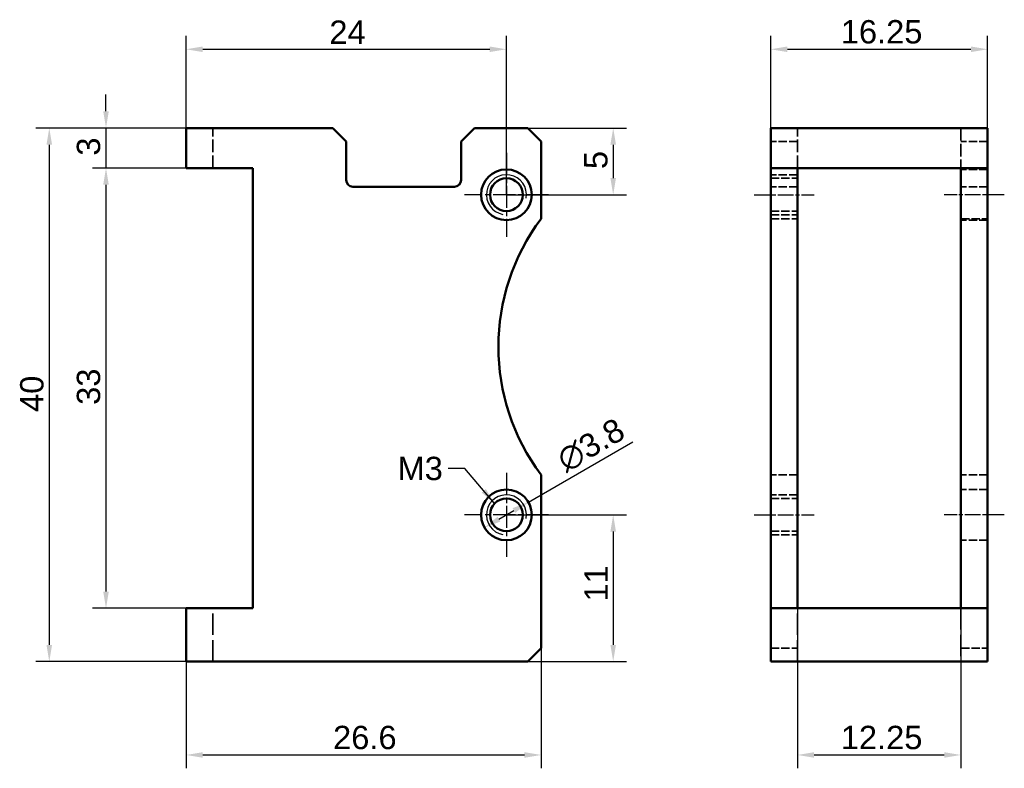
# Model space of a CAD drawing. Header units: millimetres. Extents: x 4.6 to 78.4, y 13.3 to 69.5.
import ezdxf

# ---------------------------------------------------------------- set-up
doc = ezdxf.new("R2010")
doc.units = ezdxf.units.MM
doc.header["$LTSCALE"] = 0.5
doc.linetypes.add('CHAIN', pattern=[0.3543, 0.2362, -0.0295, 0.0591, -0.0295])
doc.linetypes.add('DASHED', pattern=[0.2067, 0.1654, -0.0413])
for name, color, linetype, lineweight in [('Bemaßungen(DIN)', 179, 'Continuous', 25), ('Gewinde(DIN)', 179, 'Continuous', 25), ('Mittellinie(DIN)', 179, 'CHAIN', 25), ('Mittelpunktmarkierung(DIN)', 179, 'Continuous', 25), ('Sichtbare Kanten(DIN)', 179, 'Continuous', 50), ('Symbole(DIN)', 179, 'Continuous', 25), ('Verdeckte Kanten(DIN)', 179, 'DASHED', 35)]:
    doc.layers.add(name, color=color, linetype=linetype, lineweight=lineweight)
doc.styles.add('STANDARD-BSI~0', font='arial.ttf')
doc.dimstyles.new('Katalogzeichnungen', dxfattribs={"dimscale": 0.5, "dimtxt": 3.5, "dimasz": 2.5, "dimexe": 2, "dimexo": 0, "dimgap": 0.8, "dimtad": 1, "dimrnd": 1e-08, "dimdsep": 46, "dimtxsty": 'STANDARD-BSI~0', "dimcen": 0.09, "dimdle": 10, "dimclrd": 250, "dimclre": 250, "dimclrt": 250, "dimazin": 2, "dimtfac": 1, "dimtmove": 0, "dimatfit": 3, "dimfxl": 1, "dimtolj": 1, "dimtzin": 0, "dimlwd": 25, "dimlwe": 25, "dimarcsym": 0})
doc.dimstyles.new('Katalogzeichnungen$7', dxfattribs={"dimscale": 0.5, "dimtxt": 3.5, "dimasz": 2.5, "dimexe": 2, "dimexo": 0, "dimgap": 0.8, "dimtad": 1, "dimrnd": 1e-08, "dimdsep": 46, "dimtxsty": 'STANDARD-BSI~0', "dimcen": 0.09, "dimdle": 10, "dimclrd": 179, "dimclre": 250, "dimclrt": 250, "dimazin": 2, "dimtfac": 1, "dimtmove": 0, "dimatfit": 3, "dimfxl": 1, "dimtolj": 1, "dimtzin": 0, "dimlwd": 25, "dimlwe": 25, "dimarcsym": 0})

# ---------------------------------------------------------------- blocks, each defined once
blk = doc.blocks.new('*D8')
at = {"layer": 'Bemaßungen(DIN)', "color": 250, "linetype": 'Continuous', "lineweight": 25}
for p, q in [((17.061, 61.33), (17.061, 68.232)), ((41.061, 56.33), (41.061, 68.232)), ((18.311, 67.232), (39.811, 67.232))]:
    blk.add_line(p, q, dxfattribs=at)
at = {"layer": 'Bemaßungen(DIN)', "color": 250, "linetype": 'Continuous'}
for points in [[(18.311, 67.441), (18.311, 67.024), (17.061, 67.232)], [(39.811, 67.441), (39.811, 67.024), (41.061, 67.232)]]:
    blk.add_solid(points, dxfattribs=at)
at = {"layer": 'Defpoints', "color": 0, "linetype": 'Continuous'}
for p in [(41.061, 67.232), (17.061, 61.33), (41.061, 56.33)]:
    blk.add_point(p, dxfattribs=at)
at = {"layer": 'Bemaßungen(DIN)', "color": 250, "linetype": 'Continuous', "lineweight": 25, "insert": (27.796, 69.389), "char_height": 1.75, "attachment_point": 1, "style": 'STANDARD-BSI~0'}
blk.add_mtext('\\A1;24', dxfattribs=at)
blk = doc.blocks.new('*D9')
at = {"layer": 'Bemaßungen(DIN)', "color": 250, "linetype": 'Continuous', "lineweight": 25}
for p, q in [((60.863, 58.33), (60.863, 68.232)), ((77.113, 58.33), (77.113, 68.232)), ((62.113, 67.232), (75.863, 67.232))]:
    blk.add_line(p, q, dxfattribs=at)
at = {"layer": 'Bemaßungen(DIN)', "color": 250, "linetype": 'Continuous'}
for points in [[(62.113, 67.441), (62.113, 67.024), (60.863, 67.232)], [(75.863, 67.441), (75.863, 67.024), (77.113, 67.232)]]:
    blk.add_solid(points, dxfattribs=at)
at = {"layer": 'Defpoints', "color": 0, "linetype": 'Continuous'}
for p in [(77.113, 67.232), (60.863, 58.33), (77.113, 58.33)]:
    blk.add_point(p, dxfattribs=at)
at = {"layer": 'Bemaßungen(DIN)', "color": 250, "linetype": 'Continuous', "lineweight": 25, "insert": (66.111, 69.419), "char_height": 1.75, "attachment_point": 1, "style": 'STANDARD-BSI~0'}
blk.add_mtext('\\A1;16.25', dxfattribs=at)
blk = doc.blocks.new('*D10')
at = {"layer": 'Bemaßungen(DIN)', "color": 250, "linetype": 'Continuous', "lineweight": 25}
for p, q in [((21.061, 61.33), (5.813, 61.33)), ((6.813, 60.08), (6.813, 22.58)), ((21.061, 21.33), (5.813, 21.33))]:
    blk.add_line(p, q, dxfattribs=at)
at = {"layer": 'Bemaßungen(DIN)', "color": 250, "linetype": 'Continuous'}
for points in [[(6.605, 60.08), (7.022, 60.08), (6.813, 61.33)], [(6.605, 22.58), (7.022, 22.58), (6.813, 21.33)]]:
    blk.add_solid(points, dxfattribs=at)
at = {"layer": 'Defpoints', "color": 0, "linetype": 'Continuous'}
for p in [(21.061, 61.33), (6.813, 21.33), (21.061, 21.33)]:
    blk.add_point(p, dxfattribs=at)
at = {"layer": 'Bemaßungen(DIN)', "color": 250, "linetype": 'Continuous', "lineweight": 25, "insert": (4.626, 40.044), "char_height": 1.75, "attachment_point": 1, "rotation": 90, "style": 'STANDARD-BSI~0'}
blk.add_mtext('\\A1;40', dxfattribs=at)
blk = doc.blocks.new('*D11')
at = {"layer": 'Bemaßungen(DIN)', "color": 250, "linetype": 'Continuous', "lineweight": 25}
for p, q in [((43.661, 22.33), (43.661, 13.33)), ((17.061, 21.33), (17.061, 13.33)), ((18.311, 14.33), (42.411, 14.33))]:
    blk.add_line(p, q, dxfattribs=at)
at = {"layer": 'Bemaßungen(DIN)', "color": 250, "linetype": 'Continuous'}
for points in [[(18.311, 14.538), (18.311, 14.121), (17.061, 14.33)], [(42.411, 14.538), (42.411, 14.121), (43.661, 14.33)]]:
    blk.add_solid(points, dxfattribs=at)
at = {"layer": 'Defpoints', "color": 0, "linetype": 'Continuous'}
for p in [(43.661, 22.33), (17.061, 21.33), (43.661, 14.33)]:
    blk.add_point(p, dxfattribs=at)
at = {"layer": 'Bemaßungen(DIN)', "color": 250, "linetype": 'Continuous', "lineweight": 25, "insert": (28.074, 16.517), "char_height": 1.75, "attachment_point": 1, "style": 'STANDARD-BSI~0'}
blk.add_mtext('\\A1;26.6', dxfattribs=at)
blk = doc.blocks.new('*D12')
at = {"layer": 'Bemaßungen(DIN)', "color": 250, "linetype": 'Continuous', "lineweight": 25}
for p, q in [((41.061, 32.33), (50.061, 32.33)), ((49.061, 31.08), (49.061, 22.58)), ((42.661, 21.33), (50.061, 21.33))]:
    blk.add_line(p, q, dxfattribs=at)
at = {"layer": 'Bemaßungen(DIN)', "color": 250, "linetype": 'Continuous'}
for points in [[(48.852, 31.08), (49.269, 31.08), (49.061, 32.33)], [(48.852, 22.58), (49.269, 22.58), (49.061, 21.33)]]:
    blk.add_solid(points, dxfattribs=at)
at = {"layer": 'Defpoints', "color": 0, "linetype": 'Continuous'}
for p in [(41.061, 32.33), (42.661, 21.33), (49.061, 21.33)]:
    blk.add_point(p, dxfattribs=at)
at = {"layer": 'Bemaßungen(DIN)', "color": 250, "linetype": 'Continuous', "lineweight": 25, "insert": (46.904, 25.828), "char_height": 1.75, "attachment_point": 1, "rotation": 90, "style": 'STANDARD-BSI~0'}
blk.add_mtext('\\A1;11', dxfattribs=at)
blk = doc.blocks.new('*D13')
at = {"layer": 'Bemaßungen(DIN)', "color": 250, "linetype": 'Continuous', "lineweight": 25}
for p, q in [((42.661, 61.33), (50.061, 61.33)), ((49.061, 60.08), (49.061, 57.58)), ((41.061, 56.33), (50.061, 56.33))]:
    blk.add_line(p, q, dxfattribs=at)
at = {"layer": 'Bemaßungen(DIN)', "color": 250, "linetype": 'Continuous'}
for points in [[(48.852, 60.08), (49.269, 60.08), (49.061, 61.33)], [(48.852, 57.58), (49.269, 57.58), (49.061, 56.33)]]:
    blk.add_solid(points, dxfattribs=at)
at = {"layer": 'Defpoints', "color": 0, "linetype": 'Continuous'}
for p in [(42.661, 61.33), (41.061, 56.33), (49.061, 56.33)]:
    blk.add_point(p, dxfattribs=at)
at = {"layer": 'Bemaßungen(DIN)', "color": 250, "linetype": 'Continuous', "lineweight": 25, "insert": (46.881, 58.25), "char_height": 1.75, "attachment_point": 1, "rotation": 90, "style": 'STANDARD-BSI~0'}
blk.add_mtext('\\A1;5', dxfattribs=at)
blk = doc.blocks.new('*D14')
at = {"layer": 'Bemaßungen(DIN)', "color": 250, "linetype": 'Continuous', "lineweight": 25}
for p, q in [((42.706, 33.28), (50.54, 37.803)), ((40.498, 32.005), (41.624, 32.655))]:
    blk.add_line(p, q, dxfattribs=at)
at = {"layer": 'Bemaßungen(DIN)', "color": 250, "linetype": 'Continuous'}
for points in [[(41.519, 32.835), (41.728, 32.474), (42.706, 33.28)], [(40.394, 32.185), (40.602, 31.824), (39.415, 31.38)]]:
    blk.add_solid(points, dxfattribs=at)
at = {"layer": 'Defpoints', "color": 0, "linetype": 'Continuous'}
for p in [(42.706, 33.28), (39.415, 31.38)]:
    blk.add_point(p, dxfattribs=at)
at = {"layer": 'Bemaßungen(DIN)', "color": 250, "linetype": 'Continuous', "lineweight": 25, "insert": (44.64, 37.035), "char_height": 1.75, "attachment_point": 1, "rotation": 30, "style": 'STANDARD-BSI~0'}
blk.add_mtext('\\A1;∅3.8', dxfattribs=at)
blk = doc.blocks.new('*D15')
at = {"layer": 'Bemaßungen(DIN)', "color": 250, "linetype": 'Continuous', "lineweight": 25}
for p, q in [((62.863, 25.33), (62.863, 13.33)), ((75.113, 25.33), (75.113, 13.33)), ((64.113, 14.33), (73.863, 14.33))]:
    blk.add_line(p, q, dxfattribs=at)
at = {"layer": 'Bemaßungen(DIN)', "color": 250, "linetype": 'Continuous'}
for points in [[(64.113, 14.538), (64.113, 14.121), (62.863, 14.33)], [(73.863, 14.538), (73.863, 14.121), (75.113, 14.33)]]:
    blk.add_solid(points, dxfattribs=at)
at = {"layer": 'Defpoints', "color": 0, "linetype": 'Continuous'}
for p in [(62.863, 25.33), (75.113, 25.33), (75.113, 14.33)]:
    blk.add_point(p, dxfattribs=at)
at = {"layer": 'Bemaßungen(DIN)', "color": 250, "linetype": 'Continuous', "lineweight": 25, "insert": (66.111, 16.517), "char_height": 1.75, "attachment_point": 1, "style": 'STANDARD-BSI~0'}
blk.add_mtext('\\A1;12.25', dxfattribs=at)
blk = doc.blocks.new('*D16')
at = {"layer": 'Bemaßungen(DIN)', "color": 250, "linetype": 'Continuous', "lineweight": 25}
for p, q in [((17.061, 58.33), (10.061, 58.33)), ((11.061, 57.08), (11.061, 26.58)), ((17.061, 25.33), (10.061, 25.33))]:
    blk.add_line(p, q, dxfattribs=at)
at = {"layer": 'Bemaßungen(DIN)', "color": 250, "linetype": 'Continuous'}
for points in [[(10.852, 57.08), (11.269, 57.08), (11.061, 58.33)], [(10.852, 26.58), (11.269, 26.58), (11.061, 25.33)]]:
    blk.add_solid(points, dxfattribs=at)
at = {"layer": 'Defpoints', "color": 0, "linetype": 'Continuous'}
for p in [(17.061, 58.33), (11.061, 25.33), (17.061, 25.33)]:
    blk.add_point(p, dxfattribs=at)
at = {"layer": 'Bemaßungen(DIN)', "color": 250, "linetype": 'Continuous', "lineweight": 25, "insert": (8.873, 40.577), "char_height": 1.75, "attachment_point": 1, "rotation": 90, "style": 'STANDARD-BSI~0'}
blk.add_mtext('\\A1;33', dxfattribs=at)
blk = doc.blocks.new('*D17')
at = {"layer": 'Bemaßungen(DIN)', "color": 250, "linetype": 'Continuous', "lineweight": 25}
for p, q in [((11.061, 62.58), (11.061, 63.83)), ((17.061, 61.33), (10.061, 61.33)), ((11.061, 61.33), (11.061, 58.33)), ((17.061, 58.33), (10.061, 58.33)), ((11.061, 57.08), (11.061, 55.83))]:
    blk.add_line(p, q, dxfattribs=at)
at = {"layer": 'Bemaßungen(DIN)', "color": 250, "linetype": 'Continuous'}
for points in [[(10.852, 62.58), (11.269, 62.58), (11.061, 61.33)], [(10.852, 57.08), (11.269, 57.08), (11.061, 58.33)]]:
    blk.add_solid(points, dxfattribs=at)
at = {"layer": 'Defpoints', "color": 0, "linetype": 'Continuous'}
for p in [(17.061, 61.33), (11.061, 58.33), (17.061, 58.33)]:
    blk.add_point(p, dxfattribs=at)
at = {"layer": 'Bemaßungen(DIN)', "color": 250, "linetype": 'Continuous', "lineweight": 25, "insert": (8.873, 59.257), "char_height": 1.75, "attachment_point": 1, "rotation": 90, "style": 'STANDARD-BSI~0'}
blk.add_mtext('\\A1;3', dxfattribs=at)

msp = doc.modelspace()

# ---------------------------------------------------------------- linework, layer by layer
at = {"layer": 'Gewinde(DIN)'}
for centre in [(41.0607, 56.3298), (41.0607, 32.3298)]:
    msp.add_arc(centre, 1.5, 350, 260, dxfattribs=at)
at = {"layer": 'Mittellinie(DIN)', "linetype": 'CHAIN', "ltscale": 10.000767}
for p, q in [((59.6129, 56.3298), (64.1129, 56.3298)), ((78.3629, 56.3298), (73.8629, 56.3298)), ((59.6129, 32.3298), (64.1129, 32.3298)), ((78.3629, 32.3298), (73.8629, 32.3298))]:
    msp.add_line(p, q, dxfattribs=at)
at = {"layer": 'Mittelpunktmarkierung(DIN)', "linetype": 'CHAIN', "ltscale": 14.001114}
for p, q in [((41.0607, 59.4798), (41.0607, 53.1798)), ((44.2107, 56.3298), (37.9107, 56.3298)), ((41.0607, 35.4798), (41.0607, 29.1798)), ((44.2107, 32.3298), (37.9107, 32.3298))]:
    msp.add_line(p, q, dxfattribs=at)
at = {"layer": 'Sichtbare Kanten(DIN)'}
for p, q in [((17.0607, 61.3298), (21.0607, 61.3298)), ((17.0607, 61.3298), (17.0607, 58.3298)), ((28.0607, 61.3298), (21.0607, 61.3298)), ((28.0607, 61.3298), (29.0607, 60.3298)), ((37.6607, 60.3298), (38.6607, 61.3298)), ((42.6607, 61.3298), (38.6607, 61.3298)), ((42.6607, 61.3298), (43.6607, 60.3298)), ((60.8629, 61.3298), (64.8629, 61.3298)), ((60.8629, 61.3298), (60.8629, 58.3298)), ((73.1129, 61.3298), (64.8629, 61.3298)), ((73.1129, 61.3298), (77.1129, 61.3298)), ((77.1129, 58.3298), (77.1129, 61.3298)), ((29.0607, 57.4298), (29.0607, 60.3298)), ((37.6607, 60.3298), (37.6607, 57.4298)), ((43.6607, 54.5298), (43.6607, 60.3298)), ((21.0607, 58.3298), (17.0607, 58.3298)), ((21.0607, 58.3298), (22.0607, 58.3298)), ((22.0607, 58.3298), (22.0607, 25.3298)), ((60.8629, 25.3298), (60.8629, 58.3298)), ((64.8629, 58.3298), (60.8629, 58.3298)), ((62.8629, 58.3298), (62.8629, 25.3298)), ((64.8629, 58.3298), (73.1129, 58.3298)), ((77.1129, 58.3298), (73.1129, 58.3298)), ((75.1129, 25.3298), (75.1129, 58.3298)), ((77.1129, 58.3298), (77.1129, 25.3298)), ((37.1607, 56.9298), (29.5607, 56.9298)), ((43.6607, 22.3298), (43.6607, 35.3298)), ((17.0607, 25.3298), (17.0607, 21.3298)), ((17.0607, 25.3298), (21.0607, 25.3298)), ((22.0607, 25.3298), (21.0607, 25.3298)), ((60.8629, 25.3298), (64.8629, 25.3298)), ((60.8629, 25.3298), (60.8629, 21.3298)), ((73.1129, 25.3298), (64.8629, 25.3298)), ((73.1129, 25.3298), (77.1129, 25.3298)), ((77.1129, 21.3298), (77.1129, 25.3298)), ((43.6607, 22.3298), (42.6607, 21.3298)), ((21.0607, 21.3298), (17.0607, 21.3298)), ((42.6607, 21.3298), (21.0607, 21.3298)), ((64.8629, 21.3298), (60.8629, 21.3298)), ((73.1129, 21.3298), (64.8629, 21.3298)), ((77.1129, 21.3298), (73.1129, 21.3298))]:
    msp.add_line(p, q, dxfattribs=at)
for centre, radius in [((41.0607, 56.3298), 1.9), ((41.0607, 56.3298), 1.2295), ((41.0607, 32.3298), 1.9), ((41.0607, 32.3298), 1.2295)]:
    msp.add_circle(centre, radius, dxfattribs=at)
for centre, radius, start, end in [((29.5607, 57.4298), 0.5, 180, 270), ((37.1607, 57.4298), 0.5, 270, 0), ((56.4607, 44.9298), 16, 143.130102, 216.869898)]:
    msp.add_arc(centre, radius, start, end, dxfattribs=at)
at = {"layer": 'Verdeckte Kanten(DIN)', "ltscale": 11.42808}
for p, q in [((19.0607, 58.3298), (19.0607, 61.3298)), ((62.8629, 58.3298), (62.8629, 61.3298)), ((75.1129, 61.3298), (75.1129, 58.3298))]:
    msp.add_line(p, q, dxfattribs=at)
at = {"layer": 'Verdeckte Kanten(DIN)', "ltscale": 7.618686}
for p, q in [((62.8629, 60.3298), (60.8629, 60.3298)), ((77.1129, 60.3298), (75.1129, 60.3298)), ((62.8629, 57.8298), (60.8629, 57.8298)), ((60.8629, 57.5593), (62.8629, 57.5593)), ((77.1129, 58.2298), (75.1129, 58.2298)), ((62.8629, 56.9298), (60.8629, 56.9298)), ((77.1129, 56.9298), (75.1129, 56.9298)), ((60.8629, 55.1003), (62.8629, 55.1003)), ((60.8629, 54.8298), (62.8629, 54.8298)), ((60.8629, 54.5298), (62.8629, 54.5298)), ((75.1129, 54.5298), (77.1129, 54.5298)), ((77.1129, 54.4298), (75.1129, 54.4298)), ((62.8629, 35.3298), (60.8629, 35.3298)), ((77.1129, 35.3298), (75.1129, 35.3298)), ((77.1129, 34.2298), (75.1129, 34.2298)), ((62.8629, 33.8298), (60.8629, 33.8298)), ((60.8629, 33.5593), (62.8629, 33.5593)), ((60.8629, 31.1003), (62.8629, 31.1003)), ((60.8629, 30.8298), (62.8629, 30.8298)), ((77.1129, 30.4298), (75.1129, 30.4298)), ((60.8629, 22.3298), (62.8629, 22.3298)), ((75.1129, 22.3298), (77.1129, 22.3298))]:
    msp.add_line(p, q, dxfattribs=at)
at = {"layer": 'Verdeckte Kanten(DIN)', "ltscale": 19.351717}
for p, q in [((19.0607, 21.3298), (19.0607, 25.3298)), ((62.8629, 21.3298), (62.8629, 25.3298)), ((75.1129, 25.3298), (75.1129, 21.3298))]:
    msp.add_line(p, q, dxfattribs=at)

# ---------------------------------------------------------------- texts
at = {"layer": 'Symbole(DIN)', "color": 250, "insert": (32.9033, 36.6841), "char_height": 1.75, "width": 3.39596, "attachment_point": 1, "style": 'STANDARD-BSI~0'}
msp.add_mtext('{M3}', dxfattribs=at)

# ---------------------------------------------------------------- dimensions: what is measured, and where the dimension line sits
at = {"layer": 'Bemaßungen(DIN)', "color": 250, "linetype": 'Continuous', "lineweight": 25}
for base, p1, p2, angle, override, picture, middle in [((41.0607, 67.2322), (17.0607, 61.3298), (41.0607, 56.3298), 180, {"dimdec": 2, "dimtp": 0, "dimtm": 0, "dimtdec": 2, "dimtofl": 0, "dimatfit": 1}, '*D8', (29.0607, 67.2322)), ((11.0607, 58.3298), (17.0607, 61.3298), (17.0607, 58.3298), 90, {"dimdec": 2, "dimtp": 0, "dimtm": 0, "dimtdec": 2, "dimtofl": 1, "dimatfit": 1}, '*D17', (11.0607, 59.8298)), ((6.8135, 21.3298), (21.0607, 61.3298), (21.0607, 21.3298), 90, {"dimdec": 2, "dimtp": 0, "dimtm": 0, "dimtdec": 2, "dimtofl": 0, "dimatfit": 1}, '*D10', (6.8135, 41.3298)), ((49.0607, 56.3298), (42.6607, 61.3298), (41.0607, 56.3298), 90, {"dimdec": 2, "dimtp": 0, "dimtm": 0, "dimtdec": 2, "dimtofl": 0, "dimatfit": 1}, '*D13', (49.0607, 58.8298)), ((11.0607, 25.3298), (17.0607, 58.3298), (17.0607, 25.3298), 270, {"dimdec": 2, "dimtp": 0, "dimtm": 0, "dimtdec": 2, "dimtofl": 0, "dimatfit": 1}, '*D16', (11.0607, 41.8298)), ((49.0607, 21.3298), (41.0607, 32.3298), (42.6607, 21.3298), 90, {"dimdec": 2, "dimtp": 0, "dimtm": 0, "dimtdec": 2, "dimtofl": 0, "dimatfit": 1}, '*D12', (49.0607, 26.8298)), ((75.1129, 14.3298), (62.8629, 25.3298), (75.1129, 25.3298), 180, {"dimdec": 2, "dimtp": 0, "dimtm": 0, "dimtdec": 2, "dimtofl": 0, "dimatfit": 1}, '*D15', (68.9879, 14.3298)), ((43.6607, 14.3298), (17.0607, 21.3298), (43.6607, 22.3298), 180, {"dimdec": 2, "dimtp": 0, "dimtm": 0, "dimtdec": 2, "dimtofl": 0, "dimatfit": 1}, '*D11', (30.3607, 14.3298))]:
    dim = msp.add_linear_dim(base=base, p1=p1, p2=p2, angle=angle, dimstyle='Katalogzeichnungen', override=override, dxfattribs=at)
    dim.commit()
    dim.dimension.update_dxf_attribs({"geometry": picture, "text_midpoint": middle, "dimtype": 160})
dim = msp.add_linear_dim(base=(77.1129, 67.2322), p1=(60.8629, 58.3298), p2=(77.1129, 58.3298), dimstyle='Katalogzeichnungen', override={"dimdec": 2, "dimtp": 0, "dimtm": 0, "dimtdec": 2, "dimtofl": 0, "dimatfit": 1}, dxfattribs=at)
dim.commit()
dim.dimension.update_dxf_attribs({"geometry": '*D9', "text_midpoint": (68.9879, 67.2322), "dimtype": 160})
dim = msp.add_diameter_dim_2p(p1=(39.4153, 31.3798), p2=(42.7062, 33.2798), dimstyle='Katalogzeichnungen', override={"dimdec": 2, "dimlfac": 1, "dimtp": 0, "dimtm": 0, "dimtdec": 2, "dimatfit": 2}, dxfattribs=at)
dim.commit()
dim.dimension.update_dxf_attribs({"geometry": '*D14', "text_midpoint": (47.9879, 36.3292), "dimtype": 163})

# ---------------------------------------------------------------- leaders
at = {"layer": 'Symbole(DIN)', "color": 179, "linetype": 'Continuous', "lineweight": 25, "annotation_type": 0, "has_hookline": 1, "hookline_direction": 1, "text_width": 3.1037}
msp.add_leader([(40.1712, 33.1786), (37.9492, 35.8091), (36.6992, 35.8091)], dimstyle='Katalogzeichnungen$7', override={"dimtad": 0}, dxfattribs=at)

doc.saveas('drawing.dxf')
